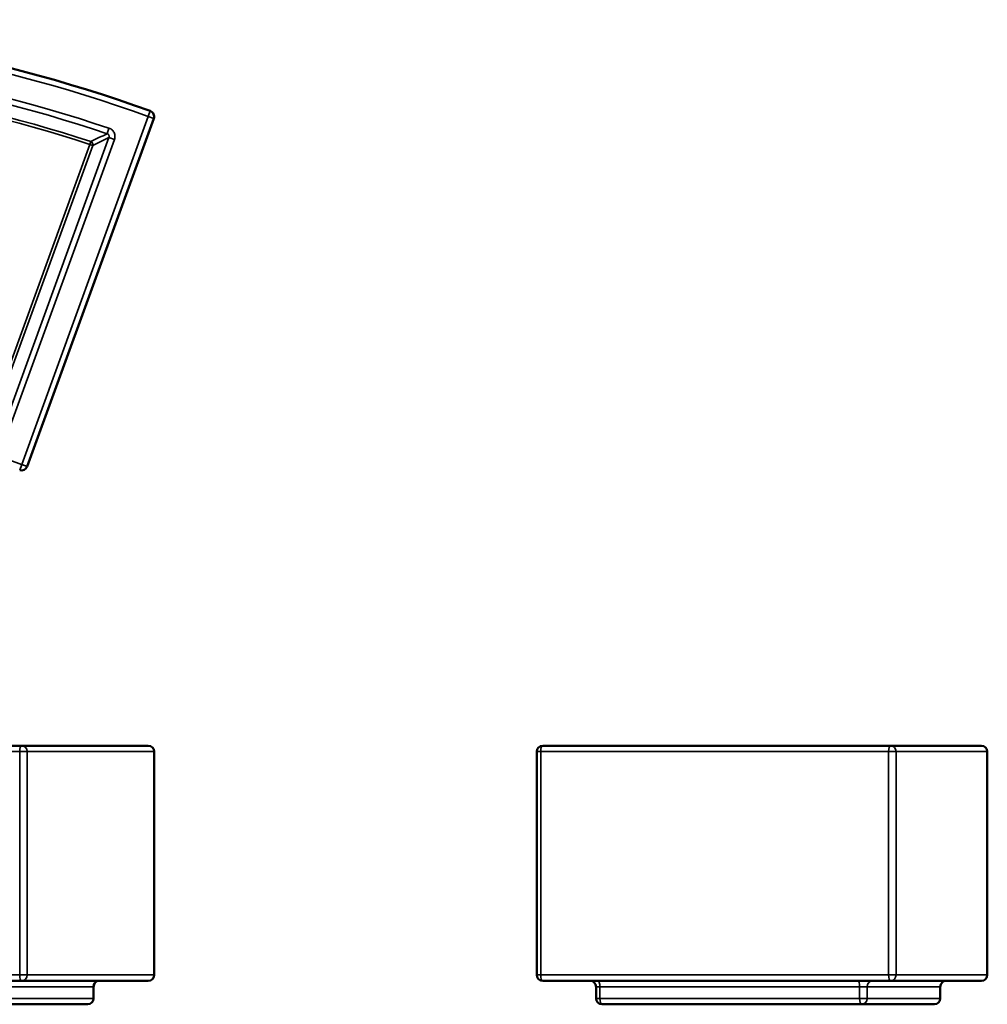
# Model space of a CAD drawing. Header units: millimetres. Extents: x 825 to 5423, y 1396 to 3072.
# Tile 10 of 10: x 3776 to 5423, y 1396 to 3072. Entities that reach past the tile are written whole.
import ezdxf

# ---------------------------------------------------------------- set-up
doc = ezdxf.new("R2010")
doc.units = ezdxf.units.MM
doc.layers.add('Visibile (ISO)', color=7, linetype='Continuous', lineweight=50)
doc.layers.add('Visibile sottile (ISO)', color=7, linetype='Continuous', lineweight=35)

msp = doc.modelspace()

# ---------------------------------------------------------------- linework, layer by layer
at = {"layer": 'Visibile (ISO)'}
for p, q in [((3788.8, 2311.4), (4004.3, 2903.4)), ((3779.4, 1836.4), (2436, 1836.4)), ((3994.9, 1836.4), (3779.4, 1836.4)), ((4004.9, 1446.4), (4004.9, 1826.4)), ((4656.3, 1446.4), (4656.3, 1826.4)), ((5258.3, 1836.4), (4666.3, 1836.4)), ((5258.3, 1836.4), (5413, 1836.4)), ((5423, 1657.4), (5423, 1826.4)), ((5423, 1446.4), (5423, 1615.4)), ((2436, 1436.4), (3779.4, 1436.4)), ((3779.4, 1436.4), (3994.9, 1436.4)), ((3901.8, 1406.4), (3901.8, 1426.4)), ((4666.3, 1436.4), (5258.3, 1436.4)), ((4757, 1406.4), (4757, 1426.4)), ((5413, 1436.4), (5258.3, 1436.4)), ((5343, 1406.4), (5343, 1426.4)), ((3730.9, 1396.4), (3891.8, 1396.4)), ((4767, 1396.4), (5209, 1396.4)), ((5333, 1396.4), (5209, 1396.4))]:
    msp.add_line(p, q, dxfattribs=at)
for centre, radius, start, end in [((3107.7, 440.1), 2631.4, 70.2186, 109.7814), ((3994.9, 2906.8), 10, 340, 70.2186), ((3779.4, 2314.8), 10, 250.2877, 340), ((3994.9, 1826.4), 10, 0, 90), ((4666.3, 1826.4), 10, 90, 180), ((5413, 1826.4), 10, 0, 90), ((3994.9, 1446.4), 10, 270, 0), ((4666.3, 1446.4), 10, 180, 270), ((5413, 1446.4), 10, 270, 0), ((3911.8, 1426.4), 10, 90, 180), ((4747, 1426.4), 10, 0, 90), ((5353, 1426.4), 10, 90, 180), ((3891.8, 1406.4), 10, 270, 0), ((4767, 1406.4), 10, 180, 270), ((5333, 1406.4), 10, 270, 0)]:
    msp.add_arc(centre, radius, start, end, dxfattribs=at)
msp.add_open_spline([(5423, 1615.4), (5423, 1615.4), (5423, 1615.5), (5423, 1616.1), (5423, 1616.5), (5423, 1617.5), (5423, 1618.2), (5423, 1619.8), (5423, 1620.6), (5423, 1622.5), (5423, 1623.6), (5423, 1625.8), (5423, 1627.1), (5422.9, 1629.7), (5422.9, 1631), (5422.9, 1633.7), (5422.9, 1635.1), (5422.9, 1636.4), (5422.9, 1637.7), (5422.9, 1639.1), (5422.9, 1641.8), (5422.9, 1643.1), (5423, 1645.7), (5423, 1647), (5423, 1649.3), (5423, 1650.3), (5423, 1652.2), (5423, 1653.1), (5423, 1654.6), (5423, 1655.3), (5423, 1656.3), (5423, 1656.7), (5423, 1657.3), (5423, 1657.4), (5423, 1657.4)], degree=3, knots=[9.481665, 9.481665, 9.481665, 9.481665, 9.876838, 9.876838, 10.27201, 10.27201, 10.667183, 10.667183, 11.062356, 11.062356, 11.457322, 11.457322, 11.852288, 11.852288, 12.247254, 12.247254, 12.64222, 12.64222, 12.64222, 13.037186, 13.037186, 13.432152, 13.432152, 13.827118, 13.827118, 14.222084, 14.222084, 14.617257, 14.617257, 15.01243, 15.01243, 15.407602, 15.407602, 15.802775, 15.802775, 15.802775, 15.802775], dxfattribs=at)
at = {"layer": 'Visibile sottile (ISO)'}
for p, q in [((3994.9, 2906.8), (3998.3, 2916.2)), ((3994.9, 2906.8), (3779.4, 2314.8)), ((4004.3, 2903.4), (3994.9, 2906.8)), ((3928, 2887), (3924.9, 2877.5)), ((3928, 2871.1), (3750.5, 2383.5)), ((3759.9, 2380), (3937.3, 2867.7)), ((3928, 2871.1), (3937.3, 2867.7)), ((3895.6, 2859.4), (3732.7, 2411.9)), ((3737.4, 2410.2), (3900.3, 2857.7)), ((3897.2, 2864.1), (3895.6, 2859.4)), ((3895.6, 2859.4), (3900.3, 2857.7)), ((3776, 2305.4), (3779.4, 2314.8)), ((3779.4, 2314.8), (3788.8, 2311.4)), ((2439.4, 1826.4), (3776, 1826.4)), ((3788.8, 1826.4), (3776, 1826.4)), ((3776, 1826.4), (3776, 1446.4)), ((3788.8, 1446.4), (3788.8, 1826.4)), ((3788.8, 1826.4), (4004.3, 1826.4)), ((4004.9, 1826.4), (4004.3, 1826.4)), ((4004.3, 1826.4), (4004.3, 1446.4)), ((4662.9, 1826.4), (4656.3, 1826.4)), ((4662.9, 1446.4), (4662.9, 1826.4)), ((4662.9, 1826.4), (5254.9, 1826.4)), ((5267.7, 1826.4), (5254.9, 1826.4)), ((5254.9, 1826.4), (5254.9, 1446.4)), ((5267.7, 1446.4), (5267.7, 1826.4)), ((5423, 1826.4), (5267.7, 1826.4)), ((3776, 1446.4), (2439.4, 1446.4)), ((3776, 1446.4), (3788.8, 1446.4)), ((4004.3, 1446.4), (3788.8, 1446.4)), ((4004.3, 1446.4), (4004.9, 1446.4)), ((4656.3, 1446.4), (4662.9, 1446.4)), ((5254.9, 1446.4), (4662.9, 1446.4)), ((5254.9, 1446.4), (5267.7, 1446.4)), ((5267.7, 1446.4), (5423, 1446.4)), ((3740.3, 1426.4), (3901.2, 1426.4)), ((3901.8, 1426.4), (3901.2, 1426.4)), ((3901.2, 1426.4), (3901.2, 1406.4)), ((4763.6, 1426.4), (4757, 1426.4)), ((4763.6, 1406.4), (4763.6, 1426.4)), ((4763.6, 1426.4), (5205.6, 1426.4)), ((5218.5, 1426.4), (5205.6, 1426.4)), ((5205.6, 1426.4), (5205.6, 1406.4)), ((5343, 1426.4), (5218.5, 1426.4)), ((5218.5, 1406.4), (5218.5, 1426.4)), ((3901.2, 1406.4), (3740.3, 1406.4)), ((3901.2, 1406.4), (3901.8, 1406.4)), ((4757, 1406.4), (4763.6, 1406.4)), ((5205.6, 1406.4), (4763.6, 1406.4)), ((5205.6, 1406.4), (5218.5, 1406.4)), ((5218.5, 1406.4), (5343, 1406.4))]:
    msp.add_line(p, q, dxfattribs=at)
for radius, start, end in [(2621.4, 70.2186, 109.7814), (2580.7, 71.4659, 108.5341), (2570.8, 71.4659, 108.5341), (2549.4, 71.9604, 108.0396), (2544.4, 71.9604, 108.0396), (1991.4, 70.2877, 109.7123)]:
    msp.add_arc((3107.7, 440.1), radius, start, end, dxfattribs=at)
for centre, major_axis, ratio, start_param, end_param in [((3895.6, 2859.4), (-2.19, 4.49), 0.994975, 3.912401, 5.512377), ((3779.4, 1826.4), (0, 10), 0.337297, 0, 1.570796), ((3779.4, 1826.4), (0, 10), 0.939693, 4.712389, 6.283185), ((3994.9, 1826.4), (0, 10), 0.939693, 4.712389, 6.283185), ((4666.3, 1826.4), (0, 10), 0.34202, 0, 1.570796), ((5258.3, 1826.4), (0, 10), 0.34202, 0, 1.570796), ((5258.3, 1826.4), (0, 10), 0.94099, 4.712389, 6.283185), ((3779.4, 1446.4), (0, -10), 0.337297, 4.712389, 6.283185), ((3779.4, 1446.4), (0, -10), 0.939693, 0, 1.570796), ((3994.9, 1446.4), (0, -10), 0.939693, 0, 1.570796), ((4666.3, 1446.4), (0, -10), 0.34202, 4.712389, 6.283185), ((5258.3, 1446.4), (0, -10), 0.34202, 4.712389, 6.283185), ((5258.3, 1446.4), (0, -10), 0.94099, 0, 1.570796), ((3910.6, 1426.4), (0, 10), 0.939693, 0, 1.570796), ((4760.2, 1426.4), (0, 10), 0.34202, 4.712389, 6.283185), ((5202.2, 1426.4), (0, 10), 0.34202, 4.712389, 6.283185), ((5228.1, 1426.4), (0, 10), 0.951215, 0, 1.570796), ((3891.8, 1406.4), (0, -10), 0.939693, 0, 1.570796), ((4767, 1406.4), (0, -10), 0.34202, 4.712389, 6.283185), ((5209, 1406.4), (0, -10), 0.34202, 4.712389, 6.283185), ((5209, 1406.4), (0, -10), 0.951215, 0, 1.570796)]:
    msp.add_ellipse(centre, major_axis=major_axis, ratio=ratio, start_param=start_param, end_param=end_param, dxfattribs=at)
for points, knots in [([(3937.3, 2867.7), (3938.1, 2869.8), (3938.7, 2874.5), (3936.8, 2880), (3933.2, 2884.4), (3930.2, 2886.3), (3928, 2887)], [-2.389221, -2.389221, -2.389221, -2.389221, -1.706587, -1.023952, -0.682635, 0, 0, 0, 0]), ([(3924.9, 2877.5), (3925.6, 2877.3), (3926.3, 2876.9), (3926.8, 2876.4), (3927.1, 2876.1), (3927.3, 2875.8), (3927.5, 2875.5), (3927.7, 2875.2), (3927.9, 2874.8), (3928, 2874.5), (3928.1, 2874.1), (3928.2, 2873.7), (3928.3, 2873.3), (3928.3, 2872.6), (3928.2, 2871.8), (3928, 2871.1)], [0, 0, 0, 0, 0.682635, 0.682635, 0.682635, 1.023952, 1.023952, 1.023952, 1.365269, 1.365269, 1.365269, 1.706587, 1.706587, 1.706587, 2.389221, 2.389221, 2.389221, 2.389221])]:
    msp.add_open_spline(points, degree=3, knots=knots, dxfattribs=at)
for points in [[(3924.9, 2877.5), (3915.6, 2873.1), (3906.4, 2868.6), (3897.2, 2864.1)], [(3900.3, 2857.7), (3909.5, 2862.2), (3918.8, 2866.7), (3928, 2871.1)]]:
    msp.add_open_spline(points, degree=3, dxfattribs=at)

doc.saveas('drawing.dxf')
